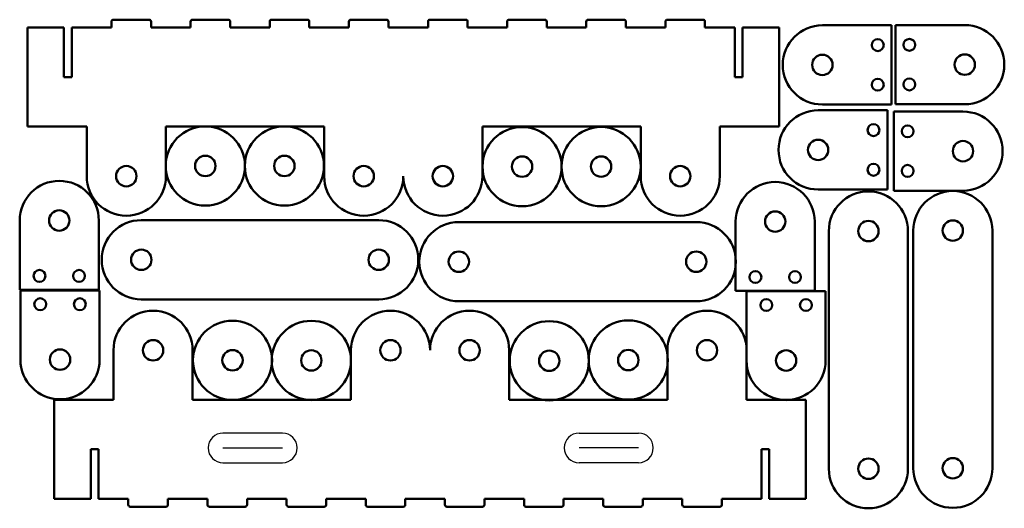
# Model space of a CAD drawing. Header units: millimetres. Extents: x 1 to 498, y 2 to 248.
import ezdxf

# ---------------------------------------------------------------- set-up
doc = ezdxf.new("R2010")
doc.units = ezdxf.units.MM
doc.layers.add('Sketch Geometry (ANSI)', color=7, linetype='Continuous', lineweight=25)
doc.layers.add('Visible (ANSI)', color=7, linetype='Continuous', lineweight=50)

msp = doc.modelspace()

# ---------------------------------------------------------------- linework, layer by layer
at = {"layer": 'Sketch Geometry (ANSI)'}
for p, q in [((133.41, 39.48), (103.41, 39.48)), ((283.41, 39.48), (313.41, 39.48)), ((103.41, 31.98), (133.41, 31.98)), ((313.41, 31.98), (283.41, 31.98)), ((103.41, 24.48), (133.41, 24.48)), ((313.41, 24.48), (283.41, 24.48))]:
    msp.add_line(p, q, dxfattribs=at)
for centre, start, end in [((103.41, 31.98), 90, 270), ((133.41, 31.98), 270, 90), ((283.41, 31.98), 90, 270), ((313.41, 31.98), 270, 90)]:
    msp.add_arc(centre, 7.5, start, end, dxfattribs=at)
at = {"layer": 'Visible (ANSI)'}
for p, q in [((23.04, 244.23), (4.54, 244.23)), ((4.54, 244.23), (4.54, 194.23)), ((23.04, 219.23), (23.04, 244.23)), ((47.04, 244.23), (27.04, 244.23)), ((27.04, 244.23), (27.04, 219.23)), ((47.04, 247.23), (47.04, 244.23)), ((66.04, 248.23), (48.04, 248.23)), ((67.04, 244.23), (67.04, 247.23)), ((87.04, 244.23), (67.04, 244.23)), ((87.04, 247.23), (87.04, 244.23)), ((106.04, 248.23), (88.04, 248.23)), ((107.04, 244.23), (107.04, 247.23)), ((127.04, 244.23), (107.04, 244.23)), ((127.04, 247.23), (127.04, 244.23)), ((146.04, 248.23), (128.04, 248.23)), ((147.04, 244.23), (147.04, 247.23)), ((167.04, 244.23), (147.04, 244.23)), ((167.04, 247.23), (167.04, 244.23)), ((186.04, 248.23), (168.04, 248.23)), ((187.04, 244.23), (187.04, 247.23)), ((207.04, 244.23), (187.04, 244.23)), ((207.04, 247.23), (207.04, 244.23)), ((226.04, 248.23), (208.04, 248.23)), ((227.04, 244.23), (227.04, 247.23)), ((247.04, 244.23), (227.04, 244.23)), ((247.04, 247.23), (247.04, 244.23)), ((266.04, 248.23), (248.04, 248.23)), ((267.04, 244.23), (267.04, 247.23)), ((287.04, 244.23), (267.04, 244.23)), ((287.04, 247.23), (287.04, 244.23)), ((306.04, 248.23), (288.04, 248.23)), ((307.04, 244.23), (307.04, 247.23)), ((327.04, 244.23), (307.04, 244.23)), ((327.04, 247.23), (327.04, 244.23)), ((346.04, 248.23), (328.04, 248.23)), ((347.04, 244.23), (347.04, 247.23)), ((362.04, 244.23), (347.04, 244.23)), ((362.04, 219.23), (362.04, 244.23)), ((384.54, 244.23), (366.04, 244.23)), ((366.04, 244.23), (366.04, 219.23)), ((384.54, 194.23), (384.54, 244.23)), ((441.36, 245.41), (406.36, 245.41)), ((441.36, 205.41), (441.36, 245.41)), ((478.33, 245.54), (443.33, 245.54)), ((443.33, 245.54), (443.33, 205.54)), ((27.04, 219.23), (23.04, 219.23)), ((366.04, 219.23), (362.04, 219.23)), ((406.36, 205.41), (441.36, 205.41)), ((443.33, 205.54), (478.33, 205.54)), ((439.22, 202.47), (404.22, 202.47)), ((439.22, 162.47), (439.22, 202.47)), ((477.45, 201.86), (442.45, 201.86)), ((442.45, 201.86), (442.45, 161.86)), ((4.54, 194.23), (34.54, 194.23)), ((34.54, 194.23), (34.54, 169.23)), ((74.54, 194.23), (154.54, 194.23)), ((74.54, 169.23), (74.54, 194.23)), ((154.54, 194.23), (154.54, 169.23)), ((234.54, 194.23), (314.54, 194.23)), ((234.54, 169.23), (234.54, 194.23)), ((314.54, 194.23), (314.54, 169.23)), ((354.54, 194.23), (384.54, 194.23)), ((354.54, 169.23), (354.54, 194.23)), ((404.22, 162.47), (439.22, 162.47)), ((442.45, 161.86), (477.45, 161.86)), ((0.65, 146.84), (0.65, 111.84)), ((40.65, 111.84), (40.65, 146.84)), ((182.12, 147), (62.12, 147)), ((342.62, 146.03), (222.62, 146.03)), ((362.53, 146.28), (362.53, 111.28)), ((402.53, 111.28), (402.53, 146.28)), ((409.63, 141.5), (409.63, 21.5)), ((449.63, 21.5), (449.63, 141.5)), ((452.3, 141.73), (452.3, 21.73)), ((492.3, 21.73), (492.3, 141.73)), ((0.65, 111.84), (40.65, 111.84)), ((41.04, 111.56), (1.04, 111.56)), ((1.04, 111.56), (1.04, 76.56)), ((41.04, 76.56), (41.04, 111.56)), ((362.53, 111.28), (402.53, 111.28)), ((408.03, 111.14), (368.03, 111.14)), ((368.03, 111.14), (368.03, 76.14)), ((408.03, 76.14), (408.03, 111.14)), ((62.12, 107), (182.12, 107)), ((222.62, 106.03), (342.62, 106.03)), ((48.06, 81.28), (48.06, 56.28)), ((88.06, 56.28), (88.06, 81.28)), ((168.06, 81.28), (168.06, 56.28)), ((248.06, 56.28), (248.06, 81.28)), ((328.06, 81.28), (328.06, 56.28)), ((368.06, 56.28), (368.06, 81.28)), ((48.06, 56.28), (18.06, 56.28)), ((18.06, 56.28), (18.06, 6.28)), ((168.06, 56.28), (88.06, 56.28)), ((328.06, 56.28), (248.06, 56.28)), ((398.06, 56.28), (368.06, 56.28)), ((398.06, 6.28), (398.06, 56.28)), ((36.56, 31.28), (40.56, 31.28)), ((36.56, 6.28), (36.56, 31.28)), ((40.56, 31.28), (40.56, 6.28)), ((375.56, 31.28), (379.56, 31.28)), ((375.56, 6.28), (375.56, 31.28)), ((379.56, 31.28), (379.56, 6.28)), ((18.06, 6.28), (36.56, 6.28)), ((40.56, 6.28), (55.56, 6.28)), ((55.56, 6.28), (55.56, 3.28)), ((75.56, 3.28), (75.56, 6.28)), ((75.56, 6.28), (95.56, 6.28)), ((95.56, 6.28), (95.56, 3.28)), ((115.56, 3.28), (115.56, 6.28)), ((115.56, 6.28), (135.56, 6.28)), ((135.56, 6.28), (135.56, 3.28)), ((155.56, 3.28), (155.56, 6.28)), ((155.56, 6.28), (175.56, 6.28)), ((175.56, 6.28), (175.56, 3.28)), ((195.56, 3.28), (195.56, 6.28)), ((195.56, 6.28), (215.56, 6.28)), ((215.56, 6.28), (215.56, 3.28)), ((235.56, 3.28), (235.56, 6.28)), ((235.56, 6.28), (255.56, 6.28)), ((255.56, 6.28), (255.56, 3.28)), ((275.56, 3.28), (275.56, 6.28)), ((275.56, 6.28), (295.56, 6.28)), ((295.56, 6.28), (295.56, 3.28)), ((315.56, 3.28), (315.56, 6.28)), ((315.56, 6.28), (335.56, 6.28)), ((335.56, 6.28), (335.56, 3.28)), ((355.56, 6.28), (375.56, 6.28)), ((355.56, 3.28), (355.56, 6.28)), ((379.56, 6.28), (398.06, 6.28)), ((56.56, 2.28), (74.56, 2.28)), ((96.56, 2.28), (114.56, 2.28)), ((136.56, 2.28), (154.56, 2.28)), ((176.56, 2.28), (194.56, 2.28)), ((216.56, 2.28), (234.56, 2.28)), ((256.56, 2.28), (274.56, 2.28)), ((296.56, 2.28), (314.56, 2.28)), ((336.56, 2.28), (354.56, 2.28))]:
    msp.add_line(p, q, dxfattribs=at)
for centre, radius in [((434.36, 235.41), 3), ((450.33, 235.54), 3), ((406.36, 225.41), 5.15), ((478.33, 225.54), 5.15), ((434.36, 215.41), 3), ((450.33, 215.54), 3), ((94.47, 174.37), 20), ((134.44, 174.37), 20), ((432.22, 192.47), 3), ((449.45, 191.86), 3), ((254.59, 174.04), 20), ((294.53, 174.05), 20), ((404.22, 182.47), 5.15), ((477.45, 181.86), 5.15), ((94.47, 174.37), 5.15), ((134.44, 174.37), 5.15), ((254.59, 174.04), 5.15), ((294.53, 174.05), 5.15), ((54.54, 169.23), 5.15), ((174.54, 169.23), 5.15), ((214.54, 169.23), 5.15), ((334.54, 169.23), 5.15), ((432.22, 172.47), 3), ((449.45, 171.86), 3), ((20.65, 146.84), 5.15), ((382.53, 146.28), 5.15), ((429.63, 141.5), 5.15), ((472.3, 141.73), 5.15), ((62.12, 127), 5.15), ((182.12, 127), 5.15), ((222.62, 126.03), 5.15), ((342.62, 126.03), 5.15), ((10.65, 118.84), 3), ((30.65, 118.84), 3), ((372.53, 118.28), 3), ((392.53, 118.28), 3), ((11.04, 104.56), 3), ((31.04, 104.56), 3), ((378.03, 104.14), 3), ((398.03, 104.14), 3), ((108.21, 76.24), 20), ((148.07, 76.16), 20), ((268.33, 76.01), 20), ((308.27, 76.36), 20), ((68.06, 81.28), 5.15), ((188.06, 81.28), 5.15), ((228.06, 81.28), 5.15), ((348.06, 81.28), 5.15), ((21.04, 76.56), 5.15), ((108.21, 76.24), 5.15), ((148.07, 76.16), 5.15), ((268.33, 76.01), 5.15), ((308.27, 76.36), 5.15), ((388.03, 76.14), 5.15), ((429.63, 21.5), 5.15), ((472.3, 21.73), 5.15)]:
    msp.add_circle(centre, radius, dxfattribs=at)
for centre, radius, start, end in [((48.04, 247.23), 1, 90, 180), ((66.04, 247.23), 1, 0, 90), ((88.04, 247.23), 1, 90, 180), ((106.04, 247.23), 1, 0, 90), ((128.04, 247.23), 1, 90, 180), ((146.04, 247.23), 1, 0, 90), ((168.04, 247.23), 1, 90, 180), ((186.04, 247.23), 1, 0, 90), ((208.04, 247.23), 1, 90, 180), ((226.04, 247.23), 1, 0, 90), ((248.04, 247.23), 1, 90, 180), ((266.04, 247.23), 1, 0, 90), ((288.04, 247.23), 1, 90, 180), ((306.04, 247.23), 1, 0, 90), ((328.04, 247.23), 1, 90, 180), ((346.04, 247.23), 1, 0, 90), ((406.36, 225.41), 20, 90, 270), ((478.33, 225.54), 20, 270, 90), ((404.22, 182.47), 20, 90, 270), ((477.45, 181.86), 20, 270, 90), ((54.54, 169.23), 20, 180, 0), ((174.54, 169.23), 20, 180, 0), ((214.54, 169.23), 20, 180, 0), ((334.54, 169.23), 20, 180, 0), ((20.65, 146.84), 20, 0, 180), ((382.53, 146.28), 20, 0, 180), ((429.63, 141.5), 20, 0, 180), ((472.3, 141.73), 20, 0, 180), ((62.12, 127), 20, 90, 270), ((182.12, 127), 20, 270, 90), ((222.62, 126.03), 20, 90, 270), ((342.62, 126.03), 20, 270, 90), ((68.06, 81.28), 20, 0, 180), ((188.06, 81.28), 20, 0, 180), ((228.06, 81.28), 20, 0, 180), ((348.06, 81.28), 20, 0, 180), ((21.04, 76.56), 20, 180, 0), ((388.03, 76.14), 20, 180, 0), ((429.63, 21.5), 20, 180, 0), ((472.3, 21.73), 20, 180, 0), ((56.56, 3.28), 1, 180, 270), ((74.56, 3.28), 1, 270, 0), ((96.56, 3.28), 1, 180, 270), ((114.56, 3.28), 1, 270, 0), ((136.56, 3.28), 1, 180, 270), ((154.56, 3.28), 1, 270, 0), ((176.56, 3.28), 1, 180, 270), ((194.56, 3.28), 1, 270, 0), ((216.56, 3.28), 1, 180, 270), ((234.56, 3.28), 1, 270, 0), ((256.56, 3.28), 1, 180, 270), ((274.56, 3.28), 1, 270, 0), ((296.56, 3.28), 1, 180, 270), ((314.56, 3.28), 1, 270, 0), ((336.56, 3.28), 1, 180, 270), ((354.56, 3.28), 1, 270, 0)]:
    msp.add_arc(centre, radius, start, end, dxfattribs=at)

doc.saveas('drawing.dxf')
